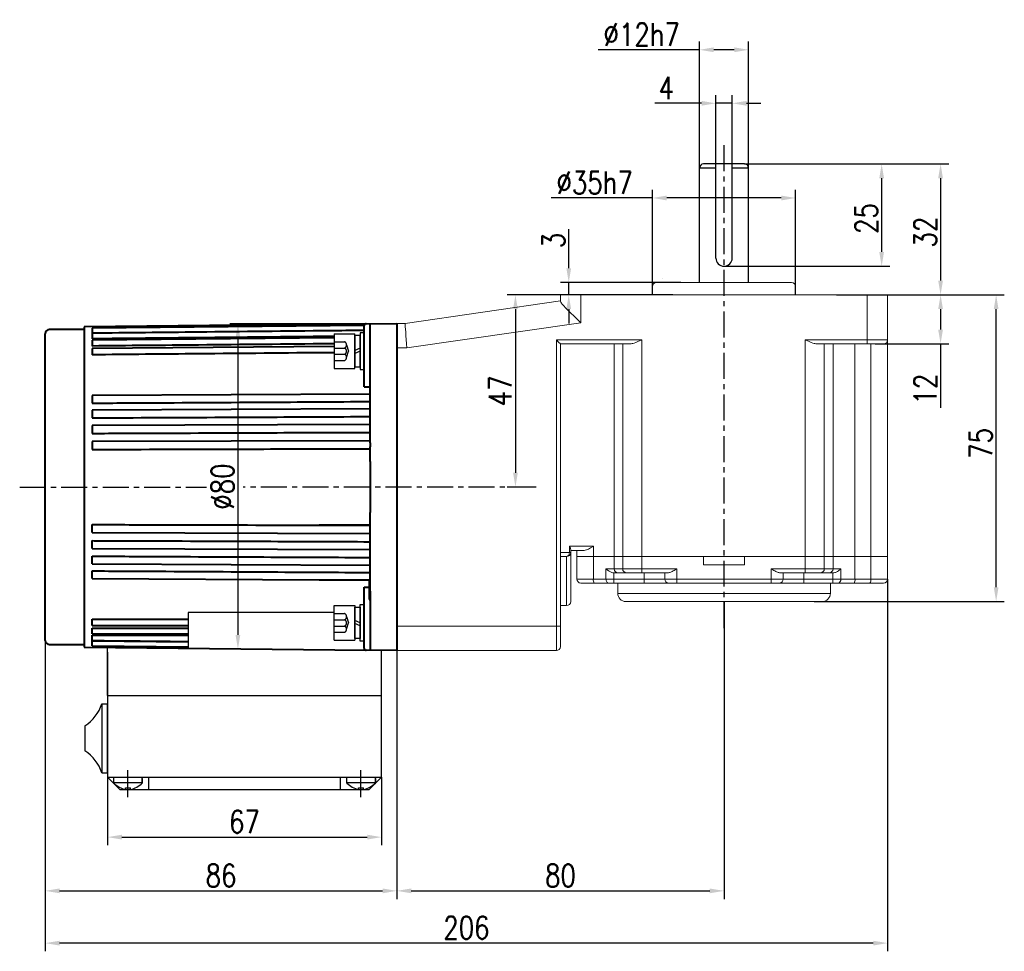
# Model space of a CAD drawing. Header units: inches. Extents: x -753 to 5070, y -3075 to 1581.
# Tile 30 of 178: x 989 to 1229, y -564 to -336. Entities that reach past the tile are written whole.
import ezdxf

# ---------------------------------------------------------------- set-up
doc = ezdxf.new("R2010")
doc.units = ezdxf.units.IN
doc.header["$LTSCALE"] = 10
doc.header["$MEASUREMENT"] = 0
doc.linetypes.add('CENTER', pattern=[10.16, 6.35, -1.27, 1.27, -1.27])
doc.linetypes.add('HIDDEN', pattern=[1.905, 1.27, -0.635])
for name, color, linetype in [('1轮廓实线层', 7, 'Continuous'), ('3中心线层', 1, 'CENTER'), ('4虚线层', 6, 'HIDDEN'), ('7标注层', 4, 'Continuous')]:
    doc.layers.add(name, color=color, linetype=linetype)
doc.layers.add('图层2', color=4, linetype='Continuous', lineweight=40)
doc.styles.add('TH_GBDIM', font='romans.shx', dxfattribs={"width": 0.8, "bigfont": 'gbcbig.shx'})
doc.dimstyles.new('TH_GBDIM', dxfattribs={"dimtxt": 3.5, "dimasz": 2.5, "dimexe": 2, "dimexo": 0, "dimgap": 1, "dimtad": 1, "dimdec": 4, "dimdsep": 46, "dimtxsty": 'TH_GBDIM', "dimcen": 0.09, "dimclrd": 4, "dimclre": 4, "dimclrt": 3, "dimadec": 0, "dimazin": 0, "dimtfac": 1, "dimtdec": 4, "dimtmove": 0, "dimatfit": 3, "dimfxl": 1, "dimtzin": 0, "dimarcsym": 0})

# ---------------------------------------------------------------- blocks, each defined once
blk = doc.blocks.new('*D281')
at = {"layer": '7标注层', "color": 4, "lineweight": -2, "transparency": 16777216}
for p, q in [((1160.8, -478.39), (1160.8, -551.15)), ((1080.8, -490.39), (1080.8, -551.15)), ((1084.3, -549.15), (1157.3, -549.15))]:
    blk.add_line(p, q, dxfattribs=at)
at = {"layer": '7标注层', "color": 4, "transparency": 16777216}
for points in [[(1084.3, -548.57), (1084.3, -549.74), (1080.8, -549.15)], [(1157.3, -548.57), (1157.3, -549.74), (1160.8, -549.15)]]:
    blk.add_solid(points, dxfattribs=at)
at = {"layer": 'Defpoints', "color": 0, "transparency": 16777216}
for p in [(1160.8, -478.39), (1080.8, -490.39), (1160.8, -549.15)]:
    blk.add_point(p, dxfattribs=at)
at = {"layer": '7标注层', "color": 3, "transparency": 16777216, "insert": (1120.8, -545.4), "char_height": 5.5, "attachment_point": 5, "style": 'TH_GBDIM'}
blk.add_mtext('80', dxfattribs=at)
blk = doc.blocks.new('*D282')
at = {"layer": '7标注层', "color": 4, "lineweight": -2, "transparency": 16777216}
for p, q in [((1120.8, -403.39), (1107.79, -403.39)), ((1109.79, -406.89), (1109.79, -446.89)), ((1112.33, -450.39), (1107.79, -450.39))]:
    blk.add_line(p, q, dxfattribs=at)
at = {"layer": '7标注层', "color": 4, "transparency": 16777216}
for points in [[(1109.21, -406.89), (1110.37, -406.89), (1109.79, -403.39)], [(1109.21, -446.89), (1110.37, -446.89), (1109.79, -450.39)]]:
    blk.add_solid(points, dxfattribs=at)
at = {"layer": 'Defpoints', "color": 0, "transparency": 16777216}
for p in [(1120.8, -403.39), (1109.79, -450.39), (1112.33, -450.39)]:
    blk.add_point(p, dxfattribs=at)
at = {"layer": '7标注层', "color": 3, "transparency": 16777216, "insert": (1106.04, -426.89), "char_height": 5.5, "attachment_point": 5, "rotation": 90, "style": 'TH_GBDIM'}
blk.add_mtext('{47}{}{}', dxfattribs=at)
blk = doc.blocks.new('*D283')
at = {"layer": '7标注层', "color": 4, "lineweight": -2, "transparency": 16777216}
for p, q in [((1200.8, -403.39), (1215.76, -403.39)), ((1213.76, -406.89), (1213.76, -411.89)), ((1197.8, -415.39), (1215.76, -415.39)), ((1213.76, -415.39), (1213.76, -431))]:
    blk.add_line(p, q, dxfattribs=at)
at = {"layer": '7标注层', "color": 4, "transparency": 16777216}
for points in [[(1213.17, -406.89), (1214.34, -406.89), (1213.76, -403.39)], [(1213.17, -411.89), (1214.34, -411.89), (1213.76, -415.39)]]:
    blk.add_solid(points, dxfattribs=at)
at = {"layer": 'Defpoints', "color": 0, "transparency": 16777216}
for p in [(1200.8, -403.39), (1197.8, -415.39), (1213.76, -415.39)]:
    blk.add_point(p, dxfattribs=at)
at = {"layer": '7标注层', "color": 3, "transparency": 16777216, "insert": (1210.01, -426.44), "char_height": 5.5, "attachment_point": 5, "rotation": 90, "style": 'TH_GBDIM'}
blk.add_mtext('{12}{}{}', dxfattribs=at)
blk = doc.blocks.new('*D284')
at = {"layer": '7标注层', "color": 4, "lineweight": -2, "transparency": 16777216}
for p, q in [((1200.8, -403.39), (1229.34, -403.39)), ((1227.34, -474.89), (1227.34, -406.89)), ((1182.84, -478.39), (1229.34, -478.39))]:
    blk.add_line(p, q, dxfattribs=at)
at = {"layer": '7标注层', "color": 4, "transparency": 16777216}
for points in [[(1226.76, -406.89), (1227.93, -406.89), (1227.34, -403.39)], [(1226.76, -474.89), (1227.93, -474.89), (1227.34, -478.39)]]:
    blk.add_solid(points, dxfattribs=at)
at = {"layer": 'Defpoints', "color": 0, "transparency": 16777216}
for p in [(1200.8, -403.39), (1227.34, -403.39), (1182.84, -478.39)]:
    blk.add_point(p, dxfattribs=at)
at = {"layer": '7标注层', "color": 3, "transparency": 16777216, "insert": (1223.59, -439.73), "char_height": 5.5, "attachment_point": 5, "rotation": 90, "style": 'TH_GBDIM'}
blk.add_mtext('{75}{}{}', dxfattribs=at)
blk = doc.blocks.new('*D285')
at = {"layer": '7标注层', "color": 4, "lineweight": -2, "transparency": 16777216}
for p, q in [((1122.83, -396.89), (1122.83, -387.33)), ((1150.26, -400.39), (1120.83, -400.39)), ((1122.83, -403.39), (1122.83, -400.39)), ((1148.3, -403.39), (1120.83, -403.39)), ((1122.83, -406.89), (1122.83, -410.39))]:
    blk.add_line(p, q, dxfattribs=at)
at = {"layer": '7标注层', "color": 4, "transparency": 16777216}
for points in [[(1122.25, -396.89), (1123.41, -396.89), (1122.83, -400.39)], [(1122.25, -406.89), (1123.41, -406.89), (1122.83, -403.39)]]:
    blk.add_solid(points, dxfattribs=at)
at = {"layer": 'Defpoints', "color": 0, "transparency": 16777216}
for p in [(1122.83, -400.39), (1150.26, -400.39), (1148.3, -403.39)]:
    blk.add_point(p, dxfattribs=at)
at = {"layer": '7标注层', "color": 3, "transparency": 16777216, "insert": (1119.08, -390.11), "char_height": 5.5, "attachment_point": 5, "rotation": 90, "style": 'TH_GBDIM'}
blk.add_mtext('{3}{}{}', dxfattribs=at)
blk = doc.blocks.new('*D286')
at = {"layer": '7标注层', "color": 4, "lineweight": -2, "transparency": 16777216}
for p, q in [((1143.3, -403.39), (1143.3, -377.7)), ((1178.3, -403.39), (1178.3, -377.7)), ((1143.3, -379.7), (1118.52, -379.7)), ((1174.8, -379.7), (1146.8, -379.7))]:
    blk.add_line(p, q, dxfattribs=at)
at = {"layer": '7标注层', "color": 4, "transparency": 16777216}
for points in [[(1146.8, -379.12), (1146.8, -380.29), (1143.3, -379.7)], [(1174.8, -379.12), (1174.8, -380.29), (1178.3, -379.7)]]:
    blk.add_solid(points, dxfattribs=at)
at = {"layer": 'Defpoints', "color": 0, "transparency": 16777216}
for p in [(1178.3, -379.7), (1143.3, -403.39), (1178.3, -403.39)]:
    blk.add_point(p, dxfattribs=at)
at = {"layer": '7标注层', "color": 3, "transparency": 16777216, "insert": (1129.16, -375.95), "char_height": 5.5, "attachment_point": 5, "style": 'TH_GBDIM'}
blk.add_mtext('\\A1;%%c35h7', dxfattribs=at)
blk = doc.blocks.new('*D287')
at = {"layer": '7标注层', "color": 4, "lineweight": -2, "transparency": 16777216}
for p, q in [((1154.8, -373.55), (1154.8, -341.46)), ((1166.8, -374.13), (1166.8, -341.46)), ((1154.8, -343.46), (1130.02, -343.46)), ((1163.3, -343.46), (1158.3, -343.46))]:
    blk.add_line(p, q, dxfattribs=at)
at = {"layer": '7标注层', "color": 4, "transparency": 16777216}
for points in [[(1158.3, -342.87), (1158.3, -344.04), (1154.8, -343.46)], [(1163.3, -342.87), (1163.3, -344.04), (1166.8, -343.46)]]:
    blk.add_solid(points, dxfattribs=at)
at = {"layer": 'Defpoints', "color": 0, "transparency": 16777216}
for p in [(1166.8, -343.46), (1154.8, -373.55), (1166.8, -374.13)]:
    blk.add_point(p, dxfattribs=at)
at = {"layer": '7标注层', "color": 3, "transparency": 16777216, "insert": (1140.66, -339.71), "char_height": 5.5, "attachment_point": 5, "style": 'TH_GBDIM'}
blk.add_mtext('\\A1;%%c12h7', dxfattribs=at)
blk = doc.blocks.new('*D288')
at = {"layer": '7标注层', "color": 4, "lineweight": -2, "transparency": 16777216}
for p, q in [((1165.8, -371.39), (1201.35, -371.39)), ((1199.35, -374.89), (1199.35, -392.89)), ((1160.8, -396.39), (1201.35, -396.39))]:
    blk.add_line(p, q, dxfattribs=at)
at = {"layer": '7标注层', "color": 4, "transparency": 16777216}
for points in [[(1198.76, -374.89), (1199.93, -374.89), (1199.35, -371.39)], [(1198.76, -392.89), (1199.93, -392.89), (1199.35, -396.39)]]:
    blk.add_solid(points, dxfattribs=at)
at = {"layer": 'Defpoints', "color": 0, "transparency": 16777216}
for p in [(1165.8, -371.39), (1160.8, -396.39), (1199.35, -396.39)]:
    blk.add_point(p, dxfattribs=at)
at = {"layer": '7标注层', "color": 3, "transparency": 16777216, "insert": (1195.6, -384.72), "char_height": 5.5, "attachment_point": 5, "rotation": 90, "style": 'TH_GBDIM'}
blk.add_mtext('{25}{}{}', dxfattribs=at)
blk = doc.blocks.new('*D289')
at = {"layer": '7标注层', "color": 4, "lineweight": -2, "transparency": 16777216}
for p, q in [((1170.48, -371.39), (1215.76, -371.39)), ((1213.76, -374.89), (1213.76, -399.89)), ((1188.34, -403.39), (1215.76, -403.39))]:
    blk.add_line(p, q, dxfattribs=at)
at = {"layer": '7标注层', "color": 4, "transparency": 16777216}
for points in [[(1213.17, -374.89), (1214.34, -374.89), (1213.76, -371.39)], [(1213.17, -399.89), (1214.34, -399.89), (1213.76, -403.39)]]:
    blk.add_solid(points, dxfattribs=at)
at = {"layer": 'Defpoints', "color": 0, "transparency": 16777216}
for p in [(1170.48, -371.39), (1188.34, -403.39), (1213.76, -403.39)]:
    blk.add_point(p, dxfattribs=at)
at = {"layer": '7标注层', "color": 3, "transparency": 16777216, "insert": (1210.01, -388.03), "char_height": 5.5, "attachment_point": 5, "rotation": 90, "style": 'TH_GBDIM'}
blk.add_mtext('{32}{}{}', dxfattribs=at)
blk = doc.blocks.new('*D290')
at = {"layer": '7标注层', "color": 4, "lineweight": -2, "transparency": 16777216}
for p, q in [((1158.8, -374.39), (1158.8, -354.55)), ((1162.8, -374.39), (1162.8, -354.55)), ((1155.3, -356.55), (1143.89, -356.55)), ((1162.8, -356.55), (1158.8, -356.55)), ((1166.3, -356.55), (1169.8, -356.55))]:
    blk.add_line(p, q, dxfattribs=at)
at = {"layer": '7标注层', "color": 4, "transparency": 16777216}
for points in [[(1155.3, -355.97), (1155.3, -357.13), (1158.8, -356.55)], [(1166.3, -355.97), (1166.3, -357.13), (1162.8, -356.55)]]:
    blk.add_solid(points, dxfattribs=at)
at = {"layer": 'Defpoints', "color": 0, "transparency": 16777216}
for p in [(1162.8, -356.55), (1158.8, -374.39), (1162.8, -374.39)]:
    blk.add_point(p, dxfattribs=at)
at = {"layer": '7标注层', "color": 3, "transparency": 16777216, "insert": (1146.67, -352.8), "char_height": 5.5, "attachment_point": 5, "style": 'TH_GBDIM'}
blk.add_mtext('{4}{}{}', dxfattribs=at)
blk = doc.blocks.new('*D291')
at = {"layer": '7标注层', "color": 4, "lineweight": -2, "transparency": 16777216}
for p, q in [((994.8, -472.89), (994.8, -563.93)), ((1200.8, -472.89), (1200.8, -563.93)), ((1197.3, -561.93), (998.3, -561.93))]:
    blk.add_line(p, q, dxfattribs=at)
at = {"layer": '7标注层', "color": 4, "transparency": 16777216}
for points in [[(998.3, -561.35), (998.3, -562.52), (994.8, -561.93)], [(1197.3, -561.35), (1197.3, -562.52), (1200.8, -561.93)]]:
    blk.add_solid(points, dxfattribs=at)
at = {"layer": 'Defpoints', "color": 0, "transparency": 16777216}
for p in [(994.8, -472.89), (1200.8, -472.89), (994.8, -561.93)]:
    blk.add_point(p, dxfattribs=at)
at = {"layer": '7标注层', "color": 3, "transparency": 16777216, "insert": (1097.8, -558.18), "char_height": 5.5, "attachment_point": 5, "style": 'TH_GBDIM'}
blk.add_mtext('206', dxfattribs=at)
blk = doc.blocks.new('*D326')
at = {"layer": '7标注层', "color": 4, "lineweight": -2, "transparency": 16777216}
for p, q in [((1080.8, -410.39), (1080.8, -551.15)), ((994.8, -429.39), (994.8, -551.15)), ((998.3, -549.15), (1077.3, -549.15))]:
    blk.add_line(p, q, dxfattribs=at)
at = {"layer": '7标注层', "color": 4, "transparency": 16777216}
for points in [[(998.3, -548.57), (998.3, -549.74), (994.8, -549.15)], [(1077.3, -548.57), (1077.3, -549.74), (1080.8, -549.15)]]:
    blk.add_solid(points, dxfattribs=at)
at = {"layer": 'Defpoints', "color": 0, "transparency": 16777216}
for p in [(1080.8, -410.39), (994.8, -429.39), (1080.8, -549.15)]:
    blk.add_point(p, dxfattribs=at)
at = {"layer": '7标注层', "color": 3, "transparency": 16777216, "insert": (1037.8, -545.4), "char_height": 5.5, "attachment_point": 5, "style": 'TH_GBDIM'}
blk.add_mtext('86', dxfattribs=at)
blk = doc.blocks.new('*D327')
at = {"layer": '7标注层', "color": 4, "lineweight": -2, "transparency": 16777216}
for p, q in [((1069.58, -410.51), (1039.92, -410.51)), ((1041.92, -414.01), (1041.92, -486.55)), ((1048.93, -490.05), (1039.92, -490.05))]:
    blk.add_line(p, q, dxfattribs=at)
at = {"layer": '7标注层', "color": 4, "transparency": 16777216}
for points in [[(1041.34, -414.01), (1042.51, -414.01), (1041.92, -410.51)], [(1041.34, -486.55), (1042.51, -486.55), (1041.92, -490.05)]]:
    blk.add_solid(points, dxfattribs=at)
at = {"layer": 'Defpoints', "color": 0, "transparency": 16777216}
for p in [(1069.58, -410.51), (1041.92, -490.05), (1048.93, -490.05)]:
    blk.add_point(p, dxfattribs=at)
at = {"layer": '7标注层', "color": 3, "transparency": 16777216, "insert": (1038.17, -450.28), "char_height": 5.5, "attachment_point": 5, "rotation": 90, "style": 'TH_GBDIM'}
blk.add_mtext('{%%c80}{}{}', dxfattribs=at)
blk = doc.blocks.new('GB93_5_0.65_R')
at = {"layer": '1轮廓实线层'}
for p, q in [((3.85, 1.3), (-3.85, 1.3)), ((-3.85, 1.3), (-3.85, 0)), ((-3.85, 0), (3.85, 0)), ((0, 0), (-0.56, 1.3)), ((0.7, 0), (0.14, 1.3)), ((3.85, 0), (3.85, 1.3))]:
    blk.add_line(p, q, dxfattribs=at)
blk = doc.blocks.new('*D480')
at = {"layer": '7标注层', "color": 4, "lineweight": -2, "transparency": 16777216}
for p, q in [((1010.04, -521.35), (1010.04, -538.01)), ((1077.04, -521.35), (1077.04, -538.01)), ((1013.54, -536.01), (1073.54, -536.01))]:
    blk.add_line(p, q, dxfattribs=at)
at = {"layer": '7标注层', "color": 4, "transparency": 16777216}
for points in [[(1013.54, -535.42), (1013.54, -536.59), (1010.04, -536.01)], [(1073.54, -535.42), (1073.54, -536.59), (1077.04, -536.01)]]:
    blk.add_solid(points, dxfattribs=at)
at = {"layer": 'Defpoints', "color": 0, "transparency": 16777216}
for p in [(1010.04, -521.35), (1077.04, -521.35), (1077.04, -536.01)]:
    blk.add_point(p, dxfattribs=at)
at = {"layer": '7标注层', "color": 3, "transparency": 16777216, "insert": (1043.54, -532.26), "char_height": 5.5, "attachment_point": 5, "style": 'TH_GBDIM'}
blk.add_mtext('67', dxfattribs=at)

msp = doc.modelspace()

# ---------------------------------------------------------------- linework, layer by layer
at = {"lineweight": -3}
msp.add_line((1066.936, -490.327), (1066.936, -490.324), dxfattribs=at)
for p, q in [((1077.044, -521.349), (1077.044, -490.349)), ((1011.544, -522.784), (1011.544, -521.349)), ((1018.544, -522.784), (1018.544, -521.349)), ((1018.544, -521.652), (1018.544, -522.784)), ((1068.544, -522.784), (1068.544, -521.349)), ((1075.591, -522.784), (1075.591, -521.349)), ((1075.591, -521.652), (1075.591, -522.784)), ((1011.544, -522.69), (1018.544, -522.69)), ((1014.444, -523.949), (1015.644, -523.949)), ((1014.444, -524.377), (1014.444, -523.949)), ((1015.644, -524.377), (1015.644, -523.949)), ((1068.544, -522.69), (1075.544, -522.69)), ((1071.444, -523.949), (1072.644, -523.949)), ((1071.444, -524.377), (1071.444, -523.949)), ((1072.644, -524.377), (1072.644, -523.949))]:
    msp.add_line(p, q)
for centre, start, end in [((1016.004, -518.101), 226.40085, 256.04276), ((1014.084, -518.101), 283.95724, 313.59915), ((1073.004, -518.101), 226.40085, 256.04276), ((1071.084, -518.101), 283.95724, 313.59915)]:
    msp.add_arc(centre, 6.467, start, end)
at = {"layer": '1轮廓实线层'}
for p, q in [((1154.797, -400.388), (1154.797, -372.388)), ((1158.797, -372.388), (1154.797, -372.388)), ((1165.797, -371.388), (1155.797, -371.388)), ((1158.797, -394.388), (1158.797, -371.388)), ((1162.797, -394.388), (1162.797, -371.388)), ((1166.797, -372.388), (1162.797, -372.388)), ((1166.797, -400.388), (1166.797, -372.388)), ((1065.497, -412.908), (1070.497, -412.908)), ((1065.497, -412.908), (1065.497, -421.408)), ((1070.497, -421.408), (1070.497, -412.908)), ((1072.797, -412.658), (1071.797, -412.658)), ((1071.797, -412.658), (1071.797, -414.508)), ((1071.797, -414.508), (1071.797, -419.808)), ((1072.797, -419.808), (1072.797, -414.508)), ((1071.797, -419.808), (1071.797, -421.658)), ((1072.797, -421.658), (1072.797, -419.808)), ((1065.497, -421.408), (1070.497, -421.408)), ((1071.797, -421.658), (1072.797, -421.658)), ((1071.797, -480.968), (1071.797, -479.118)), ((1071.797, -479.118), (1072.797, -479.118)), ((1072.797, -479.118), (1072.797, -480.968)), ((1065.497, -481.098), (1029.741, -481.098)), ((1029.741, -481.098), (1029.741, -489.854)), ((1065.497, -487.868), (1065.497, -479.368)), ((1065.497, -479.368), (1070.497, -479.368)), ((1069.997, -479.368), (1070.497, -479.368)), ((1070.497, -479.368), (1070.497, -487.868)), ((1071.797, -486.268), (1071.797, -480.968)), ((1072.797, -480.968), (1072.797, -486.268)), ((1071.797, -488.118), (1071.797, -486.268)), ((1065.497, -487.868), (1070.497, -487.868)), ((1069.997, -487.868), (1070.497, -487.868)), ((1072.797, -488.118), (1071.797, -488.118)), ((1010.044, -501.349), (1010.031, -489.653)), ((1010.044, -490.793), (1010.044, -521.349)), ((1008.637, -503.449), (1008.637, -520.249)), ((1008.637, -503.449), (1010.044, -503.449)), ((1010.044, -520.249), (1010.044, -503.449)), ((1004.52, -508.768), (1004.52, -514.931)), ((1008.637, -520.249), (1010.044, -520.249)), ((1010.044, -521.349), (1013.044, -524.349)), ((1010.044, -521.349), (1020.044, -521.349)), ((1020.044, -521.349), (1020.044, -524.349)), ((1067.044, -521.349), (1077.044, -521.349)), ((1067.044, -524.349), (1067.044, -521.349)), ((1077.044, -521.349), (1074.044, -524.349)), ((1013.044, -524.349), (1074.044, -524.349))]:
    msp.add_line(p, q, dxfattribs=at)
at = {"layer": '1轮廓实线层', "color": 115, "linetype": 'Continuous', "lineweight": 15}
for p, q in [((1145.801, -399.388), (1145.797, -399.388)), ((1134.797, -476.388), (1186.797, -476.388))]:
    msp.add_line(p, q, dxfattribs=at)
at = {"layer": '1轮廓实线层', "color": 7, "linetype": 'Continuous', "lineweight": 15}
for p, q in [((1143.297, -401.388), (1143.297, -403.388)), ((1144.297, -400.388), (1177.297, -400.388)), ((1178.297, -403.388), (1178.297, -401.388)), ((1120.797, -404.973), (1120.797, -403.388)), ((1120.797, -403.388), (1125.797, -403.388)), ((1125.797, -403.388), (1125.797, -410.227)), ((1125.797, -403.388), (1195.797, -403.388)), ((1195.797, -414.388), (1195.797, -403.388)), ((1195.797, -403.388), (1200.797, -403.388)), ((1200.797, -403.388), (1200.797, -414.388)), ((1082.797, -410.388), (1120.797, -404.888)), ((1080.797, -410.388), (1082.797, -410.388)), ((1125.797, -410.227), (1083.229, -416.388)), ((1083.229, -416.388), (1080.797, -416.388)), ((1119.797, -414.388), (1140.727, -414.388)), ((1119.797, -484.388), (1119.797, -414.388)), ((1137.727, -415.388), (1120.797, -415.388)), ((1120.797, -415.388), (1120.797, -484.388)), ((1133.921, -415.388), (1133.921, -467.388)), ((1136.028, -467.388), (1136.028, -415.388)), ((1140.727, -414.388), (1140.727, -467.388)), ((1180.618, -414.388), (1195.797, -414.388)), ((1180.618, -467.388), (1180.618, -414.388)), ((1195.797, -415.388), (1183.618, -415.388)), ((1185.316, -415.388), (1185.316, -467.388)), ((1187.453, -415.388), (1187.453, -467.388)), ((1192.815, -415.388), (1192.815, -467.388)), ((1195.797, -414.388), (1200.797, -414.388)), ((1195.797, -414.388), (1195.797, -415.388)), ((1199.797, -415.388), (1195.797, -415.388)), ((1196.665, -467.388), (1196.665, -415.388)), ((1200.797, -414.388), (1200.797, -467.388)), ((1120.797, -466.388), (1122.975, -466.388)), ((1122.975, -466.388), (1122.975, -464.888)), ((1122.975, -464.888), (1128.848, -464.888)), ((1123.297, -466.388), (1122.975, -466.388)), ((1123.297, -465.657), (1123.297, -466.388)), ((1126.601, -465.888), (1123.297, -465.888)), ((1123.297, -466.388), (1123.297, -478.388)), ((1124.797, -467.388), (1124.797, -465.888)), ((1128.848, -464.888), (1128.848, -467.388)), ((1122.297, -467.388), (1120.797, -467.388)), ((1122.297, -479.388), (1122.297, -467.388)), ((1124.797, -472.888), (1124.797, -467.388)), ((1124.797, -467.388), (1128.848, -467.388)), ((1128.848, -467.388), (1128.848, -472.888)), ((1128.848, -467.388), (1133.921, -467.388)), ((1133.921, -467.388), (1133.921, -470.388)), ((1133.921, -467.388), (1136.028, -467.388)), ((1136.028, -470.388), (1136.028, -467.388)), ((1136.028, -467.388), (1140.727, -467.388)), ((1140.727, -467.388), (1140.727, -470.388)), ((1140.727, -467.388), (1155.797, -467.388)), ((1140.727, -467.388), (1180.618, -467.388)), ((1155.797, -469.388), (1155.797, -467.388)), ((1155.797, -469.388), (1165.797, -469.388)), ((1165.797, -467.388), (1165.797, -469.388)), ((1165.797, -467.388), (1180.618, -467.388)), ((1180.618, -470.388), (1180.618, -467.388)), ((1180.618, -467.388), (1185.316, -467.388)), ((1185.316, -467.388), (1185.316, -470.388)), ((1185.316, -467.388), (1187.453, -467.388)), ((1187.453, -467.388), (1187.453, -470.388)), ((1187.453, -467.388), (1192.815, -467.388)), ((1192.815, -467.388), (1192.815, -472.888)), ((1192.815, -467.388), (1196.665, -467.388)), ((1196.665, -472.888), (1196.665, -467.388)), ((1196.665, -467.388), (1200.797, -467.388)), ((1200.797, -467.388), (1200.797, -472.888)), ((1131.93, -470.388), (1133.921, -470.388)), ((1131.93, -472.888), (1131.93, -470.388)), ((1133.921, -471.388), (1133.867, -471.387)), ((1133.867, -471.387), (1133.867, -472.888)), ((1133.921, -470.388), (1136.028, -470.388)), ((1134.86, -471.388), (1133.921, -471.388)), ((1136.968, -471.388), (1134.86, -471.388)), ((1136.028, -470.388), (1140.727, -470.388)), ((1140.727, -471.388), (1136.968, -471.388)), ((1140.727, -470.388), (1149.297, -470.388)), ((1140.727, -471.388), (1140.727, -470.388)), ((1147.061, -471.388), (1140.727, -471.388)), ((1141.297, -471.388), (1141.297, -472.888)), ((1146.297, -472.888), (1146.297, -471.388)), ((1149.297, -470.388), (1149.297, -472.888)), ((1172.297, -470.388), (1180.618, -470.388)), ((1172.297, -472.888), (1172.297, -470.388)), ((1180.618, -471.388), (1174.533, -471.388)), ((1175.297, -471.388), (1175.297, -472.888)), ((1180.297, -471.388), (1180.297, -472.888)), ((1180.618, -470.388), (1185.316, -470.388)), ((1180.618, -470.388), (1180.618, -471.388)), ((1184.377, -471.388), (1180.618, -471.388)), ((1186.513, -471.388), (1184.377, -471.388)), ((1185.316, -470.388), (1187.453, -470.388)), ((1187.389, -471.388), (1186.513, -471.388)), ((1187.37, -472.888), (1187.37, -471.388)), ((1187.453, -470.388), (1189.368, -470.388)), ((1189.368, -470.388), (1189.368, -472.888)), ((1124.797, -472.888), (1128.848, -472.888)), ((1129.037, -473.888), (1125.797, -473.888)), ((1128.848, -472.888), (1131.93, -472.888)), ((1132.576, -473.888), (1129.037, -473.888)), ((1131.93, -472.888), (1133.867, -472.888)), ((1133.867, -473.888), (1132.576, -473.888)), ((1133.867, -472.888), (1141.297, -472.888)), ((1133.867, -472.888), (1133.867, -473.888)), ((1141.297, -473.888), (1133.867, -473.888)), ((1134.797, -473.888), (1134.797, -476.388)), ((1141.297, -472.888), (1146.297, -472.888)), ((1141.297, -472.888), (1141.297, -473.888)), ((1147.297, -473.888), (1141.297, -473.888)), ((1146.297, -472.888), (1149.297, -472.888)), ((1149.297, -473.888), (1147.297, -473.888)), ((1149.297, -472.888), (1172.297, -472.888)), ((1149.297, -472.888), (1149.297, -473.888)), ((1172.297, -473.888), (1149.297, -473.888)), ((1172.297, -473.888), (1172.297, -472.888)), ((1172.297, -472.888), (1175.297, -472.888)), ((1174.297, -473.888), (1172.297, -473.888)), ((1180.297, -473.888), (1174.297, -473.888)), ((1175.297, -472.888), (1180.297, -472.888)), ((1180.297, -473.888), (1180.297, -472.888)), ((1180.297, -472.888), (1187.37, -472.888)), ((1187.37, -473.888), (1180.297, -473.888)), ((1186.797, -476.388), (1186.797, -473.888)), ((1187.37, -472.888), (1189.368, -472.888)), ((1187.37, -473.888), (1187.37, -472.888)), ((1188.702, -473.888), (1187.37, -473.888)), ((1192.642, -473.888), (1188.702, -473.888)), ((1189.368, -472.888), (1192.815, -472.888)), ((1196.491, -473.888), (1192.642, -473.888)), ((1192.815, -472.888), (1196.665, -472.888)), ((1199.797, -473.888), (1196.491, -473.888)), ((1196.665, -472.888), (1200.797, -472.888)), ((1184.797, -478.388), (1136.797, -478.388)), ((1122.297, -479.388), (1120.797, -479.388)), ((1080.797, -484.388), (1119.797, -484.388)), ((1119.797, -490.388), (1119.797, -484.388)), ((1119.797, -484.388), (1120.797, -484.388)), ((1120.797, -484.388), (1120.797, -489.388)), ((1119.797, -490.388), (1080.797, -490.388))]:
    msp.add_line(p, q, dxfattribs=at)
at = {"layer": '1轮廓实线层', "color": 7}
for p, q in [((1010.044, -501.349), (1077.044, -501.349)), ((1020.044, -521.349), (1067.044, -521.349))]:
    msp.add_line(p, q, dxfattribs=at)
at = {"layer": '1轮廓实线层', "color": 7, "linetype": 'Continuous', "lineweight": 15, "flags": 128}
for points in [[(1082.797, -410.388), (1082.803, -410.48), (1082.823, -410.75), (1082.855, -411.192), (1082.898, -411.792), (1082.951, -412.532), (1083.013, -413.388), (1083.081, -414.336), (1083.154, -415.347), (1083.229, -416.388)], [(1120.797, -415.388), (1120.778, -415.369), (1120.721, -415.312), (1120.628, -415.22), (1120.504, -415.096), (1120.352, -414.944), (1120.18, -414.771), (1119.992, -414.584), (1119.797, -414.388)], [(1131.93, -472.888), (1131.943, -473.084), (1131.979, -473.271), (1132.039, -473.444), (1132.119, -473.596), (1132.217, -473.72), (1132.329, -473.812), (1132.45, -473.869), (1132.576, -473.888)]]:
    msp.add_lwpolyline(points, dxfattribs=at)
at = {"layer": '1轮廓实线层'}
for centre, radius, start, end in [((1155.797, -372.388), 1, 90, 180), ((1165.797, -372.388), 1, 0, 90), ((1160.797, -394.388), 2, 180, 0), ((999.197, -500.394), 9.922, 302.44386, 342.06748), ((999.197, -523.304), 9.922, 17.93252, 57.55614)]:
    msp.add_arc(centre, radius, start, end, dxfattribs=at)
at = {"layer": '1轮廓实线层', "color": 7, "linetype": 'Continuous', "lineweight": 15}
for centre, radius, start, end in [((1144.297, -401.388), 1, 90, 180), ((1177.297, -401.388), 1, 0, 90), ((1199.797, -414.388), 1, 270, 0), ((1122.098, -466.523), 0.888, 282.96715, 8.75181), ((1122.297, -466.388), 1, 270, 0), ((1134.892, -470.418), 0.971, 178.27456, 268.1638), ((1136.999, -470.418), 0.971, 178.2746, 268.16376), ((1184.346, -470.418), 0.971, 271.83621, 1.7254), ((1186.482, -470.418), 0.971, 271.83631, 1.72552), ((1125.797, -472.888), 1, 180, 270), ((1130.307, -473.129), 1.479, 170.62172, 210.8799), ((1147.297, -472.888), 1, 180, 270), ((1174.297, -472.888), 1, 270, 0), ((1188.494, -473.028), 0.886, 283.63506, 9.03328), ((1191.245, -473.131), 1.589, 331.51786, 8.77971), ((1195.095, -473.131), 1.589, 331.51849, 8.77908), ((1199.797, -472.888), 1, 270, 0), ((1136.797, -476.388), 2, 180, 270), ((1184.797, -476.388), 2, 270, 0), ((1122.297, -478.388), 1, 270, 0), ((1119.797, -489.388), 1, 270, 0)]:
    msp.add_arc(centre, radius, start, end, dxfattribs=at)
for points, knots in [([(1125.797, -410.227), (1125.793, -410.224), (1125.463, -409.906), (1124.793, -409.261), (1123.802, -408.302), (1122.924, -407.44), (1122.184, -406.695), (1121.525, -406.004), (1120.938, -405.338), (1120.844, -405.095), (1120.797, -404.973)], [0, 0, 0, 0, 0.0016274, 0.1435129, 0.2910808, 0.4426062, 0.5569336, 0.6742378, 0.8367196, 1, 1, 1, 1]), ([(1140.727, -414.388), (1140.722, -414.39), (1140.445, -414.515), (1139.702, -414.842), (1138.674, -415.278), (1137.987, -415.358), (1137.727, -415.388)], [0, 0, 0, 0, 0.0041816, 0.2699415, 0.7228421, 1, 1, 1, 1]), ([(1183.618, -415.388), (1183.357, -415.358), (1182.671, -415.278), (1181.643, -414.842), (1180.9, -414.515), (1180.622, -414.39), (1180.618, -414.388)], [0, 0, 0, 0, 0.2771575, 0.7300585, 0.9958189, 1, 1, 1, 1]), ([(1123.297, -465.657), (1123.28, -465.552), (1123.242, -465.322), (1123.079, -465.04), (1122.976, -464.89), (1122.975, -464.888)], [0, 0, 0, 0, 0.4522733, 0.9943778, 1, 1, 1, 1]), ([(1128.848, -464.888), (1128.844, -464.89), (1128.616, -465.027), (1128.055, -465.364), (1127.297, -465.791), (1126.788, -465.862), (1126.601, -465.888)], [0, 0, 0, 0, 0.0039338, 0.2968827, 0.7420332, 1, 1, 1, 1]), ([(1133.867, -471.387), (1133.698, -471.364), (1133.265, -471.305), (1132.586, -470.937), (1132.152, -470.589), (1131.932, -470.39), (1131.93, -470.388)], [0, 0, 0, 0, 0.2155191, 0.5542573, 0.9961242, 1, 1, 1, 1]), ([(1149.297, -470.388), (1149.294, -470.39), (1149.237, -470.423), (1148.835, -470.655), (1148.195, -471.016), (1147.496, -471.337), (1147.18, -471.374), (1147.061, -471.388)], [0, 0, 0, 0, 0.00400856, 0.07249537, 0.50897763, 0.81504259, 1, 1, 1, 1]), ([(1174.533, -471.388), (1174.414, -471.374), (1174.098, -471.337), (1173.399, -471.016), (1172.759, -470.655), (1172.357, -470.423), (1172.3, -470.39), (1172.297, -470.388)], [0, 0, 0, 0, 0.1849577, 0.4910232, 0.9275046, 0.9959923, 1, 1, 1, 1]), ([(1189.368, -470.388), (1189.367, -470.39), (1189.133, -470.606), (1188.687, -470.964), (1187.983, -471.327), (1187.558, -471.371), (1187.389, -471.388)], [0, 0, 0, 0, 0.0037974, 0.4727625, 0.7897273, 1, 1, 1, 1])]:
    msp.add_open_spline(points, degree=3, knots=knots, dxfattribs=at)
at = {"layer": '3中心线层', "ltscale": 0.1}
for p, q in [((1160.797, -484.913), (1160.797, -366.387)), ((988.555, -450.388), (1034.254, -450.388)), ((1114.85, -450.388), (1043.172, -450.388))]:
    msp.add_line(p, q, dxfattribs=at)
at = {"layer": '3中心线层'}
for p, q in [((1014.997, -526.256), (1014.997, -519.635)), ((1071.997, -526.256), (1071.997, -519.635))]:
    msp.add_line(p, q, dxfattribs=at)
at = {"layer": '4虚线层'}
for p, q in [((1065.497, -414.868), (1067.997, -414.868)), ((1065.497, -416.395), (1067.997, -416.395)), ((1068.497, -415.631), (1068.947, -417.158)), ((1065.497, -417.921), (1067.997, -417.921)), ((1068.497, -418.685), (1068.947, -417.158)), ((1065.497, -419.448), (1067.997, -419.448)), ((1065.492, -481.327), (1067.992, -481.327)), ((1065.492, -482.854), (1067.992, -482.854)), ((1068.492, -482.091), (1068.942, -483.617)), ((1068.492, -485.144), (1068.942, -483.617)), ((1065.492, -484.38), (1067.992, -484.381)), ((1065.492, -485.907), (1067.992, -485.907))]:
    msp.add_line(p, q, dxfattribs=at)
for centre, start, end in [((1067.664, -415.631), 293.54865, 66.45135), ((1067.664, -417.158), 293.54865, 66.45135), ((1067.664, -418.685), 293.54865, 66.45135), ((1067.66, -482.09), 293.5405, 66.4432), ((1067.659, -483.617), 293.5405, 66.4432), ((1067.659, -485.144), 293.5405, 66.4432)]:
    msp.add_arc(centre, 0.833, start, end, dxfattribs=at)
at = {"layer": '图层2', "color": 0}
for p, q in [((1073.268, -410.467), (1004.297, -411.188)), ((1004.297, -411.188), (1004.297, -489.588)), ((1072.809, -410.852), (1006.297, -411.524)), ((1006.297, -411.524), (1006.297, -412.775)), ((1072.797, -425.886), (1072.797, -410.966)), ((1072.797, -416.466), (1072.797, -410.966)), ((1073.292, -410.466), (1080.797, -410.388)), ((1074.297, -439.596), (1074.297, -410.456)), ((1080.797, -410.388), (1080.797, -490.388)), ((1080.797, -410.388), (1080.797, -490.388)), ((994.797, -487.888), (994.797, -412.888)), ((1004.297, -411.888), (995.797, -411.888)), ((1072.796, -412.143), (1006.297, -412.792)), ((1006.297, -412.792), (1006.297, -414.142)), ((1065.497, -413.909), (1006.297, -414.461)), ((1006.297, -414.461), (1006.297, -415.907)), ((1065.497, -415.993), (1006.297, -416.512)), ((1006.297, -416.512), (1006.297, -418.05)), ((1074.297, -427.651), (1006.297, -428.038)), ((1006.297, -428.038), (1006.297, -429.872)), ((1074.297, -431.269), (1006.297, -431.592)), ((1006.297, -431.592), (1006.297, -433.479)), ((1074.297, -435.085), (1006.297, -435.34)), ((1006.297, -435.34), (1006.297, -437.271)), ((1074.297, -439.058), (1006.297, -439.242)), ((1006.297, -439.242), (1006.297, -441.206)), ((1074.297, -439.596), (1074.297, -440.521)), ((1074.297, -444.124), (1074.297, -440.521)), ((1074.297, -444.124), (1074.297, -456.652)), ((1074.297, -460.255), (1074.297, -456.652)), ((1006.297, -461.534), (1006.297, -459.57)), ((1061.797, -459.701), (1074.297, -459.754)), ((1006.297, -461.534), (1074.297, -461.718)), ((1074.297, -460.977), (1074.297, -460.255)), ((1074.297, -461.269), (1074.297, -460.977)), ((1074.317, -490.321), (1074.297, -461.269)), ((1006.297, -465.436), (1006.297, -463.506)), ((1006.297, -465.436), (1074.3, -465.691)), ((1006.297, -469.185), (1006.297, -467.297)), ((1006.297, -469.185), (1074.303, -469.507)), ((1006.297, -472.738), (1006.297, -470.904)), ((1006.297, -472.738), (1061.797, -473.054)), ((1061.797, -473.072), (1073.997, -473.124)), ((1069.997, -473.107), (1073.997, -473.124)), ((1073.997, -472.888), (1073.997, -477.888)), ((1074.297, -472.888), (1073.997, -472.888)), ((1072.797, -489.81), (1072.797, -474.89)), ((1073.997, -477.888), (1074.297, -477.888)), ((1006.297, -484.264), (1006.297, -482.726)), ((1006.297, -482.726), (1029.741, -482.726)), ((1006.297, -484.264), (1029.741, -484.28)), ((1006.297, -486.316), (1006.297, -484.869)), ((1006.297, -484.869), (1029.741, -484.869)), ((1006.297, -486.316), (1029.741, -486.316)), ((1072.797, -489.81), (1072.797, -484.31)), ((1006.297, -487.984), (1006.297, -486.634)), ((1006.297, -486.634), (1029.741, -486.634)), ((1006.297, -487.984), (1029.741, -488.213)), ((1006.297, -489.252), (1006.297, -488.001)), ((995.797, -488.888), (1004.297, -488.888)), ((1004.297, -489.588), (1073.268, -490.309)), ((1006.297, -489.252), (1029.741, -489.489)), ((1080.797, -490.388), (1073.292, -490.31))]:
    msp.add_line(p, q, dxfattribs=at)
for centre, radius, start, end in [((1073.297, -410.966), 0.5, 90.595, 180), ((995.797, -412.888), 1, 90, 180), ((995.797, -487.888), 1, 180, 270), ((1073.297, -489.81), 0.5, 180, 269.405)]:
    msp.add_arc(centre, radius, start, end, dxfattribs=at)
for points, knots in [([(1072.797, -412.103), (1072.63, -412.104), (1072.464, -412.106), (1069.631, -412.135), (1066.965, -412.162), (1053.634, -412.296), (1042.969, -412.404), (1023.635, -412.6), (1014.966, -412.687), (1006.297, -412.775)], [0, 0, 0, 0, 0.0075101, 0.0075101, 0.1277916, 0.1277916, 0.6089175, 0.6089175, 1, 1, 1, 1]), ([(1065.497, -413.564), (1065.097, -413.568), (1064.698, -413.572), (1053.634, -413.68), (1042.969, -413.784), (1023.635, -413.973), (1014.966, -414.058), (1006.297, -414.142)], [0.05636881, 0.05636881, 0.05636881, 0.05636881, 0.07547032, 0.07547032, 0.58545756, 0.58545756, 1, 1, 1, 1]), ([(1065.497, -415.356), (1065.097, -415.359), (1064.698, -415.363), (1053.634, -415.466), (1042.969, -415.566), (1023.635, -415.746), (1014.966, -415.827), (1006.297, -415.907)], [0.04917068, 0.04917068, 0.04917068, 0.04917068, 0.0684179, 0.0684179, 0.58229538, 0.58229538, 1, 1, 1, 1]), ([(1065.497, -417.531), (1065.097, -417.534), (1064.698, -417.538), (1053.634, -417.635), (1042.969, -417.728), (1023.635, -417.898), (1014.966, -417.974), (1006.297, -418.05)], [0.05240485, 0.05240485, 0.05240485, 0.05240485, 0.0715866, 0.0715866, 0.58371617, 0.58371617, 1, 1, 1, 1]), ([(1006.297, -429.872), (1006.963, -429.869), (1007.63, -429.865), (1010.963, -429.846), (1013.629, -429.831), (1026.96, -429.755), (1037.625, -429.694), (1056.959, -429.584), (1065.628, -429.534), (1074.297, -429.485)], [0, 0, 0, 0, 0.0294069, 0.0294069, 0.1470347, 0.1470347, 0.6175457, 0.6175457, 1, 1, 1, 1]), ([(1006.297, -433.479), (1006.963, -433.476), (1007.63, -433.473), (1010.963, -433.457), (1013.629, -433.444), (1026.96, -433.381), (1037.625, -433.33), (1056.959, -433.238), (1065.628, -433.197), (1074.297, -433.156)], [0, 0, 0, 0, 0.0294069, 0.0294069, 0.1470347, 0.1470347, 0.6175457, 0.6175457, 1, 1, 1, 1]), ([(1006.297, -437.271), (1006.963, -437.268), (1007.63, -437.266), (1010.963, -437.253), (1013.629, -437.243), (1026.96, -437.193), (1037.625, -437.153), (1056.959, -437.081), (1065.628, -437.048), (1074.297, -437.016)], [0, 0, 0, 0, 0.0294069, 0.0294069, 0.1470347, 0.1470347, 0.6175457, 0.6175457, 1, 1, 1, 1]), ([(1006.297, -441.206), (1006.963, -441.204), (1007.63, -441.203), (1010.963, -441.194), (1013.629, -441.186), (1026.96, -441.15), (1037.625, -441.121), (1056.959, -441.069), (1065.628, -441.046), (1074.297, -441.022)], [0, 0, 0, 0, 0.0294069, 0.0294069, 0.1470347, 0.1470347, 0.6175457, 0.6175457, 1, 1, 1, 1]), ([(1006.297, -459.57), (1006.963, -459.572), (1007.63, -459.574), (1010.963, -459.583), (1013.629, -459.59), (1026.96, -459.626), (1037.625, -459.655), (1052.792, -459.696), (1057.295, -459.708), (1061.797, -459.72)], [0, 0, 0, 0, 0.0360301, 0.0360301, 0.1801506, 0.1801506, 0.7566326, 0.7566326, 1, 1, 1, 1]), ([(1006.297, -463.506), (1006.963, -463.508), (1007.63, -463.511), (1010.963, -463.523), (1013.629, -463.533), (1026.96, -463.583), (1037.625, -463.623), (1052.792, -463.68), (1057.295, -463.697), (1061.797, -463.714), (1061.797, -463.714), (1061.797, -463.714), (1061.797, -463.714), (1065.964, -463.729), (1070.131, -463.745), (1074.299, -463.76)], [0, 0, 0, 0, 0.0360301, 0.0360301, 0.1801506, 0.1801506, 0.7566326, 0.7566326, 1, 1, 1, 1.0000019, 1.0000019, 1.0000019, 1.2252569, 1.2252569, 1.2252569, 1.2252569]), ([(1006.297, -467.297), (1006.963, -467.3), (1007.63, -467.304), (1010.963, -467.319), (1013.629, -467.332), (1026.96, -467.395), (1037.625, -467.446), (1052.792, -467.518), (1057.295, -467.539), (1061.797, -467.561), (1061.797, -467.561), (1061.797, -467.561), (1061.797, -467.561), (1065.965, -467.581), (1070.133, -467.6), (1074.301, -467.62)], [0, 0, 0, 0, 0.0360301, 0.0360301, 0.1801506, 0.1801506, 0.7566326, 0.7566326, 1, 1, 1, 1.0000024, 1.0000024, 1.0000024, 1.2253058, 1.2253058, 1.2253058, 1.2253058]), ([(1006.297, -470.904), (1006.963, -470.908), (1007.63, -470.911), (1010.963, -470.93), (1013.629, -470.946), (1026.96, -471.021), (1037.625, -471.082), (1052.792, -471.169), (1057.295, -471.194), (1061.797, -471.22), (1061.797, -471.22), (1061.797, -471.22), (1061.797, -471.22), (1065.966, -471.244), (1070.135, -471.267), (1074.304, -471.291)], [0, 0, 0, 0, 0.0360301, 0.0360301, 0.1801506, 0.1801506, 0.7566326, 0.7566326, 1, 1, 1, 1.0000029, 1.0000029, 1.0000029, 1.2253524, 1.2253524, 1.2253524, 1.2253524])]:
    msp.add_open_spline(points, degree=3, knots=knots, dxfattribs=at)
for points in [[(1072.797, -425.886), (1073.297, -425.894), (1073.797, -425.902), (1074.297, -425.91)], [(1074.297, -459.754), (1070.13, -459.736), (1065.964, -459.718), (1061.797, -459.7)], [(1072.797, -474.89), (1073.197, -474.884), (1073.597, -474.878), (1073.997, -474.871)], [(1029.741, -488.238), (1021.927, -488.159), (1014.112, -488.08), (1006.297, -488.001)]]:
    msp.add_open_spline(points, degree=3, dxfattribs=at)

# ---------------------------------------------------------------- block references
at = {"layer": '1轮廓实线层', "rotation": 89.99999999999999}
msp.add_blockref('GB93_5_0.65_R', (1071.797, -417.158), dxfattribs=at)
at = {"layer": '1轮廓实线层', "xscale": -1, "rotation": 89.99999999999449}
msp.add_blockref('GB93_5_0.65_R', (1071.797, -483.618), dxfattribs=at)

# ---------------------------------------------------------------- dimensions: what is measured, and where the dimension line sits
at = {"layer": '7标注层'}
for base, p1, p2, text, override, picture, middle in [((1166.797, -343.458), (1154.797, -373.55), (1166.797, -374.13), '\\A1;%%c<>h7', {"dimtxt": 5.5, "dimasz": 3.5, "dimdec": 1, "dimadec": 1}, '*D287', (1140.659, -343.458)), ((1162.797, -356.549), (1158.797, -374.39), (1162.797, -374.39), '{<>}{}{}', {"dimtxt": 5.5, "dimasz": 3.5, "dimdec": 1, "dimadec": 1}, '*D290', (1146.67, -356.549)), ((1178.297, -379.702), (1143.297, -403.388), (1178.297, -403.388), '\\A1;%%c<>h7', {"dimtxt": 5.5, "dimasz": 3.5, "dimdec": 0}, '*D286', (1129.159, -379.702))]:
    dim = msp.add_linear_dim(base=base, p1=p1, p2=p2, text=text, dimstyle='TH_GBDIM', override=override, dxfattribs=at)
    dim.commit()
    dim.dimension.update_dxf_attribs({"geometry": picture, "text_midpoint": middle, "dimtype": 160})
for base, p1, p2, picture, middle in [((1199.347, -396.388), (1165.797, -371.388), (1160.797, -396.388), '*D288', (1199.347, -384.724)), ((1213.755, -403.388), (1170.485, -371.388), (1188.34, -403.388), '*D289', (1213.755, -388.03)), ((1122.831, -400.388), (1148.297, -403.388), (1150.261, -400.388), '*D285', (1122.831, -390.115)), ((1227.342, -403.388), (1182.842, -478.388), (1200.797, -403.388), '*D284', (1227.342, -439.734)), ((1213.755, -415.388), (1200.797, -403.388), (1197.797, -415.388), '*D283', (1213.755, -426.436))]:
    dim = msp.add_linear_dim(base=base, p1=p1, p2=p2, angle=90, text='{<>}{}{}', dimstyle='TH_GBDIM', override={"dimtxt": 5.5, "dimasz": 3.5, "dimdec": 1, "dimadec": 1}, dxfattribs=at)
    dim.commit()
    dim.dimension.update_dxf_attribs({"geometry": picture, "text_midpoint": middle, "dimtype": 160})
for base, p1, p2, text, override, picture, middle in [((1109.79, -450.388), (1120.797, -403.388), (1112.325, -450.388), '{<>}{}{}', {"dimtxt": 5.5, "dimasz": 3.5, "dimdec": 1, "dimadec": 1}, '*D282', (1106.04, -426.888)), ((1041.922, -490.055), (1069.585, -410.505), (1048.926, -490.055), '{%%c<>}{}{}', {"dimtxt": 5.5, "dimasz": 3.5, "dimdec": 0}, '*D327', (1038.172, -450.28))]:
    dim = msp.add_linear_dim(base=base, p1=p1, p2=p2, angle=90, text=text, dimstyle='TH_GBDIM', override=override, dxfattribs=at)
    dim.commit()
    dim.dimension.update_dxf_attribs({"geometry": picture, "text_midpoint": middle})
for base, p1, p2, picture, middle in [((1080.797, -549.153), (994.797, -429.388), (1080.797, -410.388), '*D326', (1037.797, -549.153)), ((994.797, -561.933), (1200.797, -472.888), (994.797, -472.888), '*D291', (1097.797, -561.933)), ((1160.797, -549.153), (1080.797, -490.388), (1160.797, -478.388), '*D281', (1120.797, -549.153)), ((1077.044, -536.007), (1010.044, -521.349), (1077.044, -521.349), '*D480', (1043.544, -536.007))]:
    dim = msp.add_linear_dim(base=base, p1=p1, p2=p2, dimstyle='TH_GBDIM', override={"dimtxt": 5.5, "dimasz": 3.5, "dimdec": 1, "dimadec": 1}, dxfattribs=at)
    dim.commit()
    dim.dimension.update_dxf_attribs({"geometry": picture, "text_midpoint": middle, "dimtype": 160})

doc.saveas('drawing.dxf')
